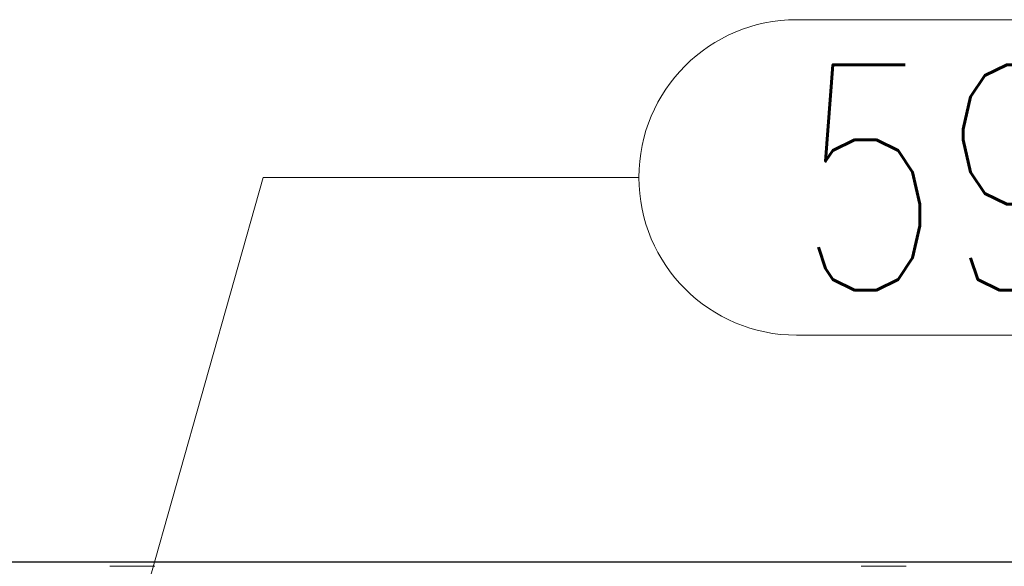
# Model space of a CAD drawing. Header units: millimetres. Extents: x -845 to -83, y 8759 to 9255.
# Tile 84 of 197: x -522.72 to -509.62, y 9002.24 to 9009.52. Entities that reach past the tile are written whole.
import ezdxf

# ---------------------------------------------------------------- set-up
doc = ezdxf.new("R2010")
doc.units = ezdxf.units.MM
doc.header["$LTSCALE"] = 10
doc.linetypes.add('HIDDEN', pattern=[0.375, 0.25, -0.125])
for name, color, linetype, lineweight in [('PS_Hidden', 2, 'HIDDEN', 9), ('PS_Pos', 1, 'Continuous', 15), ('PS_Shape', 161, 'Continuous', 30), ('PS_SOLID', 7, 'Continuous', 30)]:
    doc.layers.add(name, color=color, linetype=linetype, lineweight=lineweight)
doc.styles.add('simplex', font='simplex.shx', dxfattribs={"width": 0.75})

# ---------------------------------------------------------------- blocks, each defined once
blk = doc.blocks.new('*X650')
at = {"layer": 'PS_Hidden', "color": 2, "linetype": 'HIDDEN'}
for p, q in [((-521.523, 9002.244), (-520.923, 9002.244)), ((-511.523, 9002.244), (-510.923, 9002.244))]:
    blk.add_line(p, q, dxfattribs=at)
at = {"layer": 'PS_SOLID', "color": 7, "linetype": 'Continuous'}
blk.add_line((-638.681, 9002.304), (-482.948, 9002.304), dxfattribs=at)
blk = doc.blocks.new('*X690')
at = {"color": 1}
for p, q in [((-512.381, 9009.521), (-506.595, 9009.521)), ((-521.227, 9001.244), (-519.481, 9007.421)), ((-519.481, 9007.421), (-514.481, 9007.421)), ((-512.381, 9005.321), (-506.595, 9005.321))]:
    blk.add_line(p, q, dxfattribs=at)
blk.add_arc((-512.381, 9007.421), 2.1, 90, 270, dxfattribs=at)
at = {"color": 30, "style": 'simplex', "width": 0.75}
blk.add_text('593', height=3, dxfattribs=at).set_placement((-512.381, 9005.921))

msp = doc.modelspace()

# ---------------------------------------------------------------- block references
at = {"layer": 'PS_Pos'}
msp.add_blockref('*X690', (0, 0), dxfattribs=at)
at = {"layer": 'PS_Shape', "color": 31}
msp.add_blockref('*X650', (0, 0), dxfattribs=at)

doc.saveas('drawing.dxf')
